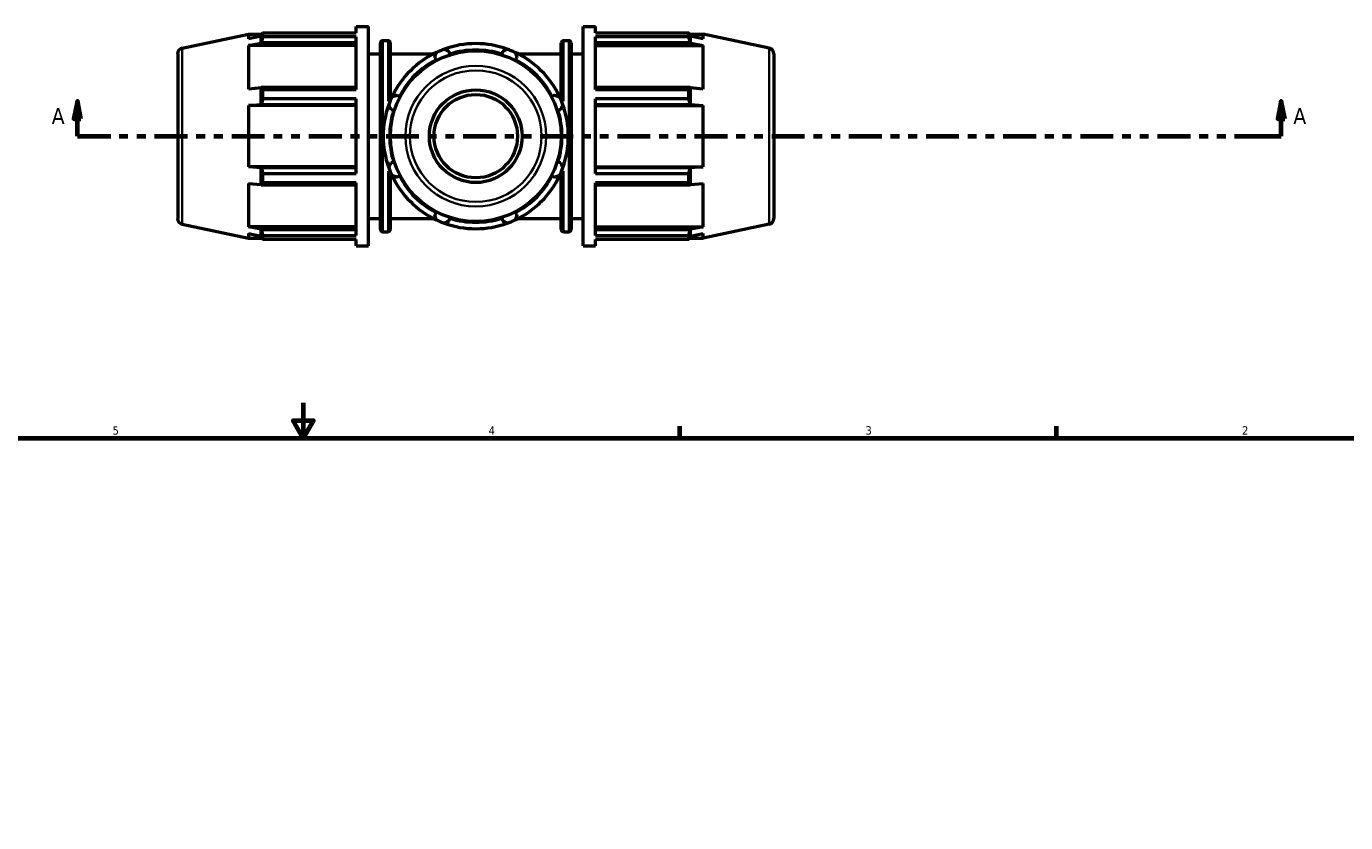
# Model space of a CAD drawing. Header units: inches. Extents: x 0.1 to 44.3, y -10.3 to 31.3.
# Tile 5 of 7: x 13.9 to 28.8, y 16.7 to 25.6. Entities that reach past the tile are written whole.
import ezdxf

# ---------------------------------------------------------------- set-up
doc = ezdxf.new("R2010")
doc.units = ezdxf.units.IN
doc.header["$MEASUREMENT"] = 0
doc.linetypes.add('DOUBLE_DASH_CHAIN', pattern=[1.2403, 0.6614, -0.0827, 0.1654, -0.0827, 0.1654, -0.0827])
for name, color, linetype, lineweight in [('Border (ANSI)', 7, 'Continuous', 70), ('Section Line (ANSI)', 7, 'DOUBLE_DASH_CHAIN', 70), ('Visible (ANSI)', 7, 'Continuous', 50), ('Visible Narrow (ANSI)', 7, 'Continuous', 35)]:
    doc.layers.add(name, color=color, linetype=linetype, lineweight=lineweight)
doc.styles.add('Label Text (ANSI)', font='tahoma.ttf')
doc.styles.add('Note Text (ANSI)', font='tahoma.ttf')

# ---------------------------------------------------------------- blocks, each defined once
blk = doc.blocks.new('Borders Default Border')
at = {"layer": 'Border (ANSI)'}
for p, q in [((21.25, 21), (21.25, 21.134)), ((25.5, 21), (25.5, 21.134))]:
    blk.add_line(p, q, dxfattribs=at)
at = {"layer": 'Border (ANSI)', "flags": 128}
for points in [[(17, 21.4), (17, 21), (16.885, 21.2), (17.115, 21.2), (17, 21)], [(0.5, 1), (0.5, 21), (33.5, 21), (33.5, 1), (0.5, 1)]]:
    blk.add_lwpolyline(points, dxfattribs=at)
at = {"layer": 'Border (ANSI)', "color": 5, "true_color": 0x0000ff, "char_height": 0.0945, "attachment_point": 7, "style": 'Note Text (ANSI)'}
for s, insert in [('5', (14.847, 21.038)), ('4', (19.092, 21.04)), ('3', (23.346, 21.038)), ('2', (27.596, 21.04))]:
    blk.add_mtext(s, dxfattribs=dict(at, insert=insert))
blk = doc.blocks.new('2dTransSection0')
at = {"layer": 'Section Line (ANSI)', "linetype": 'Continuous'}
for p, q in [((14.45, 24.804), (14.41, 24.607)), ((14.45, 24.607), (14.45, 24.804)), ((14.489, 24.607), (14.45, 24.804)), ((28.038, 24.804), (27.999, 24.607)), ((28.038, 24.607), (28.038, 24.804)), ((28.078, 24.607), (28.038, 24.804)), ((14.41, 24.607), (14.489, 24.607)), ((14.45, 24.41), (14.45, 24.607)), ((27.999, 24.607), (28.078, 24.607)), ((28.038, 24.41), (28.038, 24.607)), ((14.45, 24.41), (14.826, 24.41)), ((27.662, 24.41), (28.038, 24.41))]:
    blk.add_line(p, q, dxfattribs=at)
at = {"layer": 'Section Line (ANSI)', "linetype": 'DOUBLE_DASH_CHAIN', "ltscale": 0.560662}
blk.add_line((14.45, 24.41), (28.038, 24.41), dxfattribs=at)
at = {"layer": 'Section Line (ANSI)', "linetype": 'Continuous', "flags": 128}
for points in [[(14.489, 24.607), (14.45, 24.804), (14.41, 24.607), (14.489, 24.607)], [(28.078, 24.607), (28.038, 24.804), (27.999, 24.607), (28.078, 24.607)]]:
    blk.add_lwpolyline(points, dxfattribs=at)
at = {"layer": 'Section Line (ANSI)'}
for points in [[(14.489, 24.607), (14.45, 24.804), (14.41, 24.607), (14.489, 24.607)], [(28.078, 24.607), (28.038, 24.804), (27.999, 24.607), (28.078, 24.607)]]:
    blk.add_solid(points, dxfattribs=at)
at = {"layer": 'Section Line (ANSI)', "char_height": 0.18, "attachment_point": 7, "style": 'Label Text (ANSI)'}
for insert in [(14.16, 24.548), (28.175, 24.548)]:
    blk.add_mtext('A', dxfattribs=dict(at, insert=insert))

msp = doc.modelspace()

# ---------------------------------------------------------------- linework, layer by layer
at = {"layer": 'Visible (ANSI)'}
for p, q in [((17.596, 25.577), (17.596, 25.65)), ((17.596, 25.65), (17.735, 25.65)), ((17.735, 23.17), (17.735, 25.65)), ((20.158, 23.17), (20.158, 25.65)), ((20.158, 25.65), (20.298, 25.65)), ((20.298, 25.577), (20.298, 25.65)), ((15.634, 25.404), (16.381, 25.563)), ((16.381, 25.563), (16.381, 25.51)), ((16.381, 25.563), (16.535, 25.563)), ((16.524, 25.539), (16.381, 25.51)), ((16.526, 25.545), (16.524, 25.539)), ((16.524, 25.46), (16.524, 25.539)), ((16.524, 25.46), (16.526, 25.466)), ((16.526, 25.466), (17.596, 25.466)), ((16.542, 25.577), (17.596, 25.577)), ((16.542, 25.532), (16.542, 25.577)), ((17.596, 25.532), (16.542, 25.532)), ((17.596, 24.938), (17.596, 25.532)), ((17.896, 25.489), (17.956, 25.489)), ((19.938, 25.489), (19.997, 25.489)), ((20.298, 25.577), (21.351, 25.577)), ((20.298, 24.938), (20.298, 25.532)), ((21.351, 25.532), (20.298, 25.532)), ((20.298, 25.466), (21.367, 25.466)), ((21.351, 25.532), (21.351, 25.577)), ((21.358, 25.563), (21.512, 25.563)), ((21.37, 25.539), (21.367, 25.545)), ((21.367, 25.466), (21.37, 25.46)), ((21.512, 25.51), (21.37, 25.539)), ((21.37, 25.46), (21.37, 25.539)), ((21.512, 25.51), (21.512, 25.563)), ((22.26, 25.404), (21.512, 25.563)), ((15.582, 25.34), (15.582, 23.48)), ((16.381, 25.433), (16.524, 25.46)), ((17.596, 25.433), (16.381, 25.433)), ((16.381, 25.433), (16.381, 24.942)), ((17.735, 25.34), (17.87, 25.34)), ((17.87, 23.357), (17.87, 25.462)), ((17.982, 25.462), (17.982, 24.812)), ((17.982, 25.34), (18.47, 25.34)), ((18.655, 25.337), (18.645, 25.367)), ((19.249, 25.367), (19.239, 25.337)), ((19.423, 25.34), (19.911, 25.34)), ((19.911, 24.812), (19.911, 25.462)), ((20.024, 25.462), (20.024, 23.357)), ((20.024, 25.34), (20.158, 25.34)), ((20.298, 25.433), (21.512, 25.433)), ((21.37, 25.46), (21.512, 25.433)), ((21.512, 24.942), (21.512, 25.433)), ((22.312, 25.34), (22.312, 23.48)), ((18.484, 25.3), (18.498, 25.272)), ((19.396, 25.272), (19.41, 25.3)), ((16.524, 24.956), (16.381, 24.942)), ((16.526, 24.959), (16.524, 24.956)), ((16.524, 24.766), (16.524, 24.956)), ((17.596, 24.959), (16.526, 24.959)), ((16.542, 24.938), (17.596, 24.938)), ((16.542, 24.83), (16.542, 24.938)), ((18.085, 24.859), (18.057, 24.873)), ((19.837, 24.873), (19.809, 24.859)), ((21.367, 24.959), (20.298, 24.959)), ((20.298, 24.938), (21.351, 24.938)), ((21.351, 24.83), (21.351, 24.938)), ((21.37, 24.956), (21.367, 24.959)), ((21.512, 24.942), (21.37, 24.956)), ((21.37, 24.766), (21.37, 24.956)), ((16.381, 24.757), (16.524, 24.766)), ((17.596, 24.757), (16.381, 24.757)), ((16.381, 24.757), (16.381, 24.063)), ((16.524, 24.766), (16.526, 24.768)), ((16.526, 24.768), (17.596, 24.768)), ((17.596, 24.83), (16.542, 24.83)), ((17.596, 23.99), (17.596, 24.83)), ((20.298, 23.99), (20.298, 24.83)), ((21.351, 24.83), (20.298, 24.83)), ((20.298, 24.768), (21.367, 24.768)), ((20.298, 24.757), (21.512, 24.757)), ((21.367, 24.768), (21.37, 24.766)), ((21.37, 24.766), (21.512, 24.757)), ((21.512, 24.063), (21.512, 24.757)), ((17.99, 24.711), (18.02, 24.702)), ((19.874, 24.702), (19.904, 24.711)), ((17.596, 24.063), (16.381, 24.063)), ((16.524, 24.054), (16.381, 24.063)), ((16.526, 24.052), (16.524, 24.054)), ((16.524, 23.863), (16.524, 24.054)), ((17.596, 24.052), (16.526, 24.052)), ((16.542, 23.99), (17.596, 23.99)), ((16.542, 23.882), (16.542, 23.99)), ((17.982, 24.008), (17.982, 23.357)), ((18.02, 24.118), (17.99, 24.108)), ((19.904, 24.108), (19.874, 24.118)), ((19.911, 23.357), (19.911, 24.008)), ((20.298, 24.063), (21.512, 24.063)), ((21.367, 24.052), (20.298, 24.052)), ((20.298, 23.99), (21.351, 23.99)), ((21.351, 23.882), (21.351, 23.99)), ((21.37, 24.054), (21.367, 24.052)), ((21.512, 24.063), (21.37, 24.054)), ((21.37, 23.863), (21.37, 24.054)), ((16.381, 23.877), (16.381, 23.387)), ((16.381, 23.877), (16.524, 23.863)), ((16.524, 23.863), (16.526, 23.86)), ((16.526, 23.86), (17.596, 23.86)), ((17.596, 23.882), (16.542, 23.882)), ((17.596, 23.288), (17.596, 23.882)), ((18.057, 23.947), (18.085, 23.961)), ((19.809, 23.961), (19.837, 23.947)), ((20.298, 23.288), (20.298, 23.882)), ((21.351, 23.882), (20.298, 23.882)), ((20.298, 23.86), (21.367, 23.86)), ((21.367, 23.86), (21.37, 23.863)), ((21.37, 23.863), (21.512, 23.877)), ((21.512, 23.387), (21.512, 23.877)), ((18.498, 23.548), (18.484, 23.52)), ((19.41, 23.52), (19.396, 23.548)), ((15.634, 23.416), (16.381, 23.257)), ((17.596, 23.387), (16.381, 23.387)), ((16.524, 23.36), (16.381, 23.387)), ((17.735, 23.48), (17.87, 23.48)), ((17.982, 23.48), (18.47, 23.48)), ((18.645, 23.453), (18.655, 23.483)), ((19.239, 23.483), (19.249, 23.453)), ((19.423, 23.48), (19.911, 23.48)), ((20.024, 23.48), (20.158, 23.48)), ((20.298, 23.387), (21.512, 23.387)), ((21.512, 23.387), (21.37, 23.36)), ((22.26, 23.416), (21.512, 23.257)), ((16.381, 23.31), (16.381, 23.257)), ((16.381, 23.31), (16.524, 23.281)), ((16.381, 23.257), (16.535, 23.257)), ((16.526, 23.354), (16.524, 23.36)), ((16.524, 23.281), (16.524, 23.36)), ((16.524, 23.281), (16.526, 23.275)), ((17.596, 23.354), (16.526, 23.354)), ((16.542, 23.288), (17.596, 23.288)), ((16.542, 23.243), (16.542, 23.288)), ((17.596, 23.243), (16.542, 23.243)), ((17.596, 23.17), (17.596, 23.243)), ((17.896, 23.331), (17.956, 23.331)), ((19.938, 23.331), (19.997, 23.331)), ((21.367, 23.354), (20.298, 23.354)), ((20.298, 23.288), (21.351, 23.288)), ((20.298, 23.17), (20.298, 23.243)), ((21.351, 23.243), (20.298, 23.243)), ((21.351, 23.243), (21.351, 23.288)), ((21.358, 23.257), (21.512, 23.257)), ((21.37, 23.36), (21.367, 23.354)), ((21.367, 23.275), (21.37, 23.281)), ((21.37, 23.281), (21.37, 23.36)), ((21.37, 23.281), (21.512, 23.31)), ((21.512, 23.257), (21.512, 23.31)), ((17.596, 23.17), (17.735, 23.17)), ((20.158, 23.17), (20.298, 23.17))]:
    msp.add_line(p, q, dxfattribs=at)
for radius in [0.963, 0.524, 0.471]:
    msp.add_circle((18.947, 24.41), radius, dxfattribs=at)
for centre, radius, start, end in [((17.896, 25.462), 0.0262, 90, 180), ((17.956, 25.462), 0.0262, 0, 90), ((19.938, 25.462), 0.0262, 90, 180), ((19.997, 25.462), 0.0262, 0, 90), ((15.647, 25.34), 0.0656, 102, 180), ((18.947, 24.41), 1.045, 115.208, 154.792), ((18.947, 24.41), 1.045, 109.792, 115.208), ((18.947, 24.41), 1.045, 70.208, 109.792), ((18.947, 24.41), 0.972, 72.5, 107.5), ((18.947, 24.41), 1.045, 64.792, 70.208), ((18.947, 24.41), 1.045, 25.208, 64.792), ((22.246, 25.34), 0.0656, 0, 78), ((18.947, 24.41), 0.972, 117.5, 152.5), ((18.947, 24.41), 0.972, 27.5, 62.5), ((18.947, 24.41), 1.045, 160.208, 199.792), ((18.947, 24.41), 1.045, 154.792, 160.208), ((18.947, 24.41), 1.045, 19.792, 25.208), ((18.947, 24.41), 1.045, 340.208, 19.792), ((18.947, 24.41), 0.972, 162.5, 197.5), ((18.947, 24.41), 0.972, 342.5, 17.5), ((18.947, 24.41), 1.045, 199.792, 205.208), ((18.947, 24.41), 1.045, 334.792, 340.208), ((18.947, 24.41), 1.045, 205.208, 244.792), ((18.947, 24.41), 0.972, 207.5, 242.5), ((18.947, 24.41), 1.045, 295.208, 334.792), ((18.947, 24.41), 0.972, 297.5, 332.5), ((15.647, 23.48), 0.0656, 180, 258), ((18.947, 24.41), 1.045, 244.792, 250.208), ((18.947, 24.41), 1.045, 250.208, 289.792), ((18.947, 24.41), 0.972, 252.5, 287.5), ((18.947, 24.41), 1.045, 289.792, 295.208), ((22.246, 23.48), 0.0656, 282, 0), ((17.896, 23.357), 0.0262, 180, 270), ((17.956, 23.357), 0.0262, 270, 0), ((19.938, 23.357), 0.0262, 180, 270), ((19.997, 23.357), 0.0262, 270, 0)]:
    msp.add_arc(centre, radius, start, end, dxfattribs=at)
for points, weights in [([(16.526, 25.545), (16.534, 25.561), (16.542, 25.577)], [1.00011836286, 1.00046761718, 1]), ([(16.542, 25.532), (16.534, 25.498), (16.526, 25.466)], [1, 1.00046761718, 1.00011836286]), ([(21.351, 25.577), (21.36, 25.561), (21.367, 25.545)], [1, 1.00046761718, 1.00011836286]), ([(21.367, 25.466), (21.36, 25.498), (21.351, 25.532)], [1.00011836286, 1.00046761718, 1]), ([(18.484, 25.3), (18.493, 25.327), (18.502, 25.355)], [1.00084423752, 1.0008306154, 1]), ([(18.593, 25.393), (18.62, 25.38), (18.645, 25.367)], [1, 1.0008306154, 1.00084423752]), ([(19.249, 25.367), (19.274, 25.38), (19.301, 25.393)], [1.00084423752, 1.0008306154, 1]), ([(19.392, 25.355), (19.401, 25.327), (19.41, 25.3)], [1, 1.0008306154, 1.00084423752]), ([(16.526, 24.959), (16.534, 24.949), (16.542, 24.938)], [1.00011836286, 1.00046761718, 1]), ([(18.001, 24.855), (18.03, 24.864), (18.057, 24.873)], [1, 1.0008306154, 1.00084423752]), ([(19.837, 24.873), (19.864, 24.864), (19.892, 24.855)], [1.00084423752, 1.0008306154, 1]), ([(21.351, 24.938), (21.36, 24.949), (21.367, 24.959)], [1, 1.00046761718, 1.00011836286]), ([(16.542, 24.83), (16.534, 24.798), (16.526, 24.768)], [1, 1.00046761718, 1.00011836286]), ([(17.99, 24.711), (17.977, 24.737), (17.964, 24.764)], [1.00084423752, 1.0008306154, 1]), ([(19.93, 24.764), (19.917, 24.737), (19.904, 24.711)], [1, 1.0008306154, 1.00084423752]), ([(21.367, 24.768), (21.36, 24.798), (21.351, 24.83)], [1.00011836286, 1.00046761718, 1]), ([(16.526, 24.052), (16.534, 24.022), (16.542, 23.99)], [1.00011836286, 1.00046761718, 1]), ([(17.964, 24.056), (17.977, 24.083), (17.99, 24.108)], [1, 1.0008306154, 1.00084423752]), ([(19.904, 24.108), (19.917, 24.083), (19.93, 24.056)], [1.00084423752, 1.0008306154, 1]), ([(21.351, 23.99), (21.36, 24.022), (21.367, 24.052)], [1, 1.00046761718, 1.00011836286]), ([(16.542, 23.882), (16.534, 23.871), (16.526, 23.86)], [1, 1.00046761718, 1.00011836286]), ([(18.057, 23.947), (18.03, 23.955), (18.001, 23.965)], [1.00084423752, 1.0008306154, 1]), ([(19.892, 23.965), (19.864, 23.955), (19.837, 23.947)], [1, 1.0008306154, 1.00084423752]), ([(21.367, 23.86), (21.36, 23.871), (21.351, 23.882)], [1.00011836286, 1.00046761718, 1]), ([(18.502, 23.464), (18.493, 23.493), (18.484, 23.52)], [1, 1.0008306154, 1.00084423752]), ([(18.645, 23.453), (18.62, 23.44), (18.593, 23.427)], [1.00084423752, 1.0008306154, 1]), ([(19.301, 23.427), (19.274, 23.44), (19.249, 23.453)], [1, 1.0008306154, 1.00084423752]), ([(19.41, 23.52), (19.401, 23.493), (19.392, 23.464)], [1.00084423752, 1.0008306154, 1]), ([(16.526, 23.354), (16.534, 23.322), (16.542, 23.288)], [1.00011836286, 1.00046761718, 1]), ([(16.542, 23.243), (16.534, 23.259), (16.526, 23.275)], [1, 1.00046761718, 1.00011836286]), ([(21.351, 23.288), (21.36, 23.322), (21.367, 23.354)], [1, 1.00046761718, 1.00011836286]), ([(21.367, 23.275), (21.36, 23.259), (21.351, 23.243)], [1.00011836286, 1.00046761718, 1])]:
    msp.add_rational_spline(points, weights, degree=2, dxfattribs=at)
at = {"layer": 'Visible Narrow (ANSI)'}
for p, q in [((17.896, 25.475), (17.896, 23.344)), ((17.956, 24.806), (17.956, 25.486)), ((19.938, 25.486), (19.938, 24.806)), ((19.997, 23.344), (19.997, 25.475)), ((15.634, 23.428), (15.634, 25.392)), ((22.26, 23.428), (22.26, 25.392)), ((17.956, 23.333), (17.956, 24.014)), ((19.938, 24.014), (19.938, 23.333))]:
    msp.add_line(p, q, dxfattribs=at)
for radius in [0.794, 0.743]:
    msp.add_circle((18.947, 24.41), radius, dxfattribs=at)

# ---------------------------------------------------------------- block references
msp.add_blockref('Borders Default Border', (0, 0))
at = {"layer": 'Section Line (ANSI)'}
msp.add_blockref('2dTransSection0', (0, 0), dxfattribs=at)

doc.saveas('drawing.dxf')
